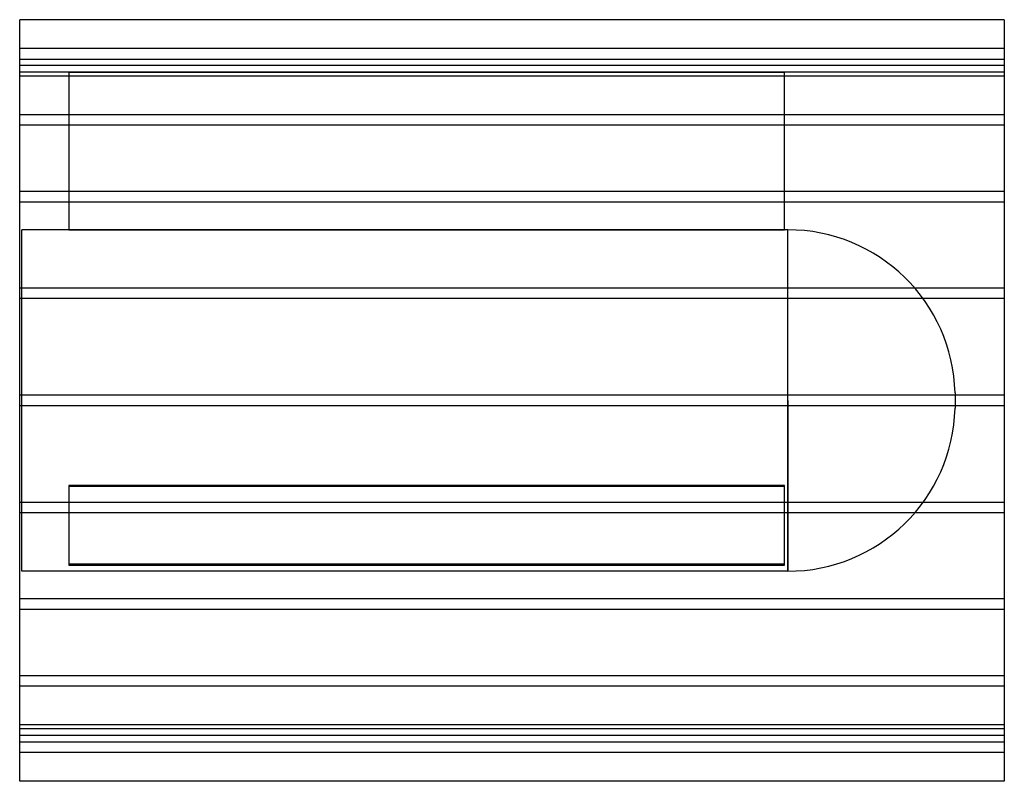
# Model space of a CAD drawing. Header units: millimetres. Extents: x -938 to 938, y -725 to 725.
import ezdxf

# ---------------------------------------------------------------- set-up
doc = ezdxf.new("R2010")
doc.units = ezdxf.units.MM
doc.layers.add('HIDDEN', color=7, linetype='Continuous')
doc.layers.add('THICK', color=7, linetype='Continuous')

msp = doc.modelspace()

# ---------------------------------------------------------------- linework, layer by layer
at = {"layer": 'HIDDEN'}
for p, q in [((937.5, 670), (-937.5, 670)), ((-937.5, 650), (937.5, 650)), ((937.5, 637.7), (-937.5, 637.7)), ((937.5, 637.7), (-937.5, 637.7)), ((-843.8, 625), (-937.5, 625)), ((-843.8, 625), (-843.8, 325)), ((-843.8, 625), (518.8, 625)), ((-843.8, 625), (-843.8, 625)), ((518.8, 625), (-843.8, 625)), ((518.8, 325), (518.8, 625)), ((518.8, 625), (518.8, 625)), ((937.5, 625), (518.8, 625)), ((937.5, 617.7), (-937.5, 617.7)), ((937.5, 617.7), (-937.5, 617.7)), ((937.5, 544), (-937.5, 544)), ((937.5, 544), (-937.5, 544)), ((937.5, 524), (-937.5, 524)), ((937.5, 524), (-937.5, 524)), ((937.5, 397.9), (-937.5, 397.9)), ((937.5, 397.9), (-937.5, 397.9)), ((937.5, 377.9), (-937.5, 377.9)), ((937.5, 377.9), (-937.5, 377.9)), ((-933.5, 0), (-933.5, 325)), ((-843.8, 325), (-933.5, 325)), ((518.8, 325), (-843.8, 325)), ((-843.8, 325), (518.8, 325)), ((525.3, 325), (518.8, 325)), ((525.3, 0), (525.3, 325)), ((937.5, 214), (-937.5, 214)), ((937.5, 214), (-937.5, 214)), ((937.5, 194), (-937.5, 194)), ((937.5, 194), (-937.5, 194)), ((937.5, 10), (-937.5, 10)), ((937.5, 10), (-937.5, 10)), ((525.3, 0), (525.3, -325)), ((843.8, 14.5), (843.8, 0)), ((937.5, -10), (-937.5, -10)), ((937.5, -10), (-937.5, -10)), ((-933.5, -325), (-933.5, 0)), ((525.3, -325), (525.3, 0)), ((843.8, 0), (843.8, -14.5)), ((-843.8, -161.6), (518.8, -161.6)), ((518.8, -161.6), (-843.8, -161.6)), ((-843.8, -161.6), (-843.8, -311.6)), ((518.8, -163.4), (-843.8, -163.4)), ((-843.8, -163.4), (518.8, -163.4)), ((518.8, -311.6), (518.8, -161.6)), ((937.5, -194), (-937.5, -194)), ((937.5, -194), (-937.5, -194)), ((937.5, -214), (-937.5, -214)), ((937.5, -214), (-937.5, -214)), ((518.8, -311.6), (-843.8, -311.6)), ((-843.8, -311.6), (-843.8, -313.4)), ((-843.8, -311.6), (518.8, -311.6)), ((-843.8, -313.4), (518.8, -313.4)), ((518.8, -313.4), (-843.8, -313.4)), ((518.8, -313.4), (518.8, -311.6)), ((525.3, -325), (-933.5, -325)), ((937.5, -377.9), (-937.5, -377.9)), ((937.5, -377.9), (-937.5, -377.9)), ((937.5, -397.9), (-937.5, -397.9)), ((937.5, -397.9), (-937.5, -397.9)), ((937.5, -524), (-937.5, -524)), ((937.5, -524), (-937.5, -524)), ((937.5, -544), (-937.5, -544)), ((937.5, -544), (-937.5, -544)), ((937.5, -617.7), (-937.5, -617.7)), ((937.5, -617.7), (-937.5, -617.7)), ((937.5, -625), (-937.5, -625)), ((937.5, -637.7), (-937.5, -637.7)), ((937.5, -637.7), (-937.5, -637.7)), ((-937.5, -650), (937.5, -650)), ((937.5, -670), (-937.5, -670))]:
    msp.add_line(p, q, dxfattribs=at)
for centre, start, end in [((525.3, 6.5), 1.4358, 90), ((525.3, -6.5), 270, 358.5642)]:
    msp.add_arc(centre, 318.5, start, end, dxfattribs=at)
at = {"layer": 'THICK'}
for p, q in [((-937.5, 0), (-937.5, 725)), ((937.5, 725), (-937.5, 725)), ((937.5, 725), (937.5, 0)), ((937.5, 0), (937.5, -725)), ((-937.5, -725), (-937.5, 0)), ((937.5, -725), (-937.5, -725))]:
    msp.add_line(p, q, dxfattribs=at)

doc.saveas('drawing.dxf')
